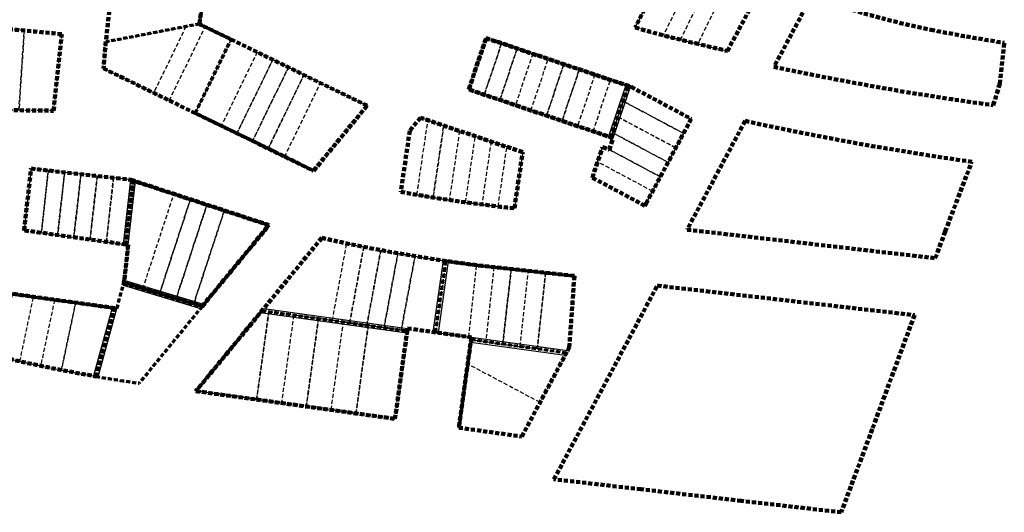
# Model space of a CAD drawing. Header units: metres. Extents: x 167412 to 167871, y 462516 to 462919.
# Tile 2 of 3: x 167565 to 167871, y 462516 to 462669. Entities that reach past the tile are written whole.
import ezdxf

# ---------------------------------------------------------------- set-up
doc = ezdxf.new("R2010")
doc.units = ezdxf.units.M
doc.header["$LTSCALE"] = 0.2
doc.linetypes.add('HIDDEN', pattern=[9.525, 6.35, -3.175])
for name, color, linetype, lineweight in [('N-WE-OG-brandgang-G', 253, 'Continuous', 30), ('N-WE-OG-TERREIN_UITGEEFBAAR_gemeente_bouwblok-G', 253, 'HIDDEN', 70), ('N-WE-OG-TERREIN_UITGEEFBAAR_Heilijger-G', 253, 'HIDDEN', 158), ('N-WE-OG-TERREIN_UITGEEFBAAR_Heilijger_bouwblok-G', 253, 'HIDDEN', 70), ('N-WE-OG-TERREIN_UITGEEFBAAR_KAVEL_gemeente18d-G', 253, 'HIDDEN', 30), ('N-WE-OG-TERREIN_UITGEEFBAAR_KAVEL_Heilijger15a-G', 253, 'HIDDEN', 30), ('N-WE-OG-TERREIN_UITGEEFBAAR_KAVEL_Heilijger15b-G', 253, 'HIDDEN', 30), ('N-WE-OG-TERREIN_UITGEEFBAAR_KAVEL_Heilijger15c-G', 253, 'HIDDEN', 30), ('N-WE-OG-TERREIN_UITGEEFBAAR_KAVEL_Heilijger18c-G', 253, 'HIDDEN', 30), ('N-WE-OG-TERREIN_UITGEEFBAAR_KAVEL_Heilijger18e-G', 253, 'HIDDEN', 30), ('N-WE-OG-TERREIN_UITGEEFBAAR_KAVEL_Heilijger19a-G', 253, 'HIDDEN', 30), ('N-WE-OG-TERREIN_UITGEEFBAAR_KAVEL_Heilijger19b-G', 253, 'HIDDEN', 30), ('N-WE-OG-TERREIN_UITGEEFBAAR_KAVEL_Heilijger19c-G', 253, 'HIDDEN', 30), ('N-WE-OG-TERREIN_UITGEEFBAAR_KAVEL_Heilijger19d-G', 253, 'HIDDEN', 30), ('N-WE-OG-TERREIN_UITGEEFBAAR_KAVEL_vdKolk12b-G', 253, 'HIDDEN', 30), ('N-WE-OG-TERREIN_UITGEEFBAAR_KAVEL_vdKolk14a-G', 253, 'HIDDEN', 30), ('N-WE-OG-TERREIN_UITGEEFBAAR_KAVEL_vdKolk18f-G', 253, 'HIDDEN', 30), ('N-WE-OG-TERREIN_UITGEEFBAAR_KAVEL_WSB16a-G', 253, 'HIDDEN', 30), ('N-WE-OG-TERREIN_UITGEEFBAAR_KAVEL_WSB16b-G', 253, 'HIDDEN', 30), ('N-WE-OG-TERREIN_UITGEEFBAAR_KAVEL_WSB16c-G', 253, 'HIDDEN', 30), ('N-WE-OG-TERREIN_UITGEEFBAAR_NeboPlus-G', 253, 'HIDDEN', 158), ('N-WE-OG-TERREIN_UITGEEFBAAR_NeboPlus_bouwblok-G', 253, 'HIDDEN', 70), ('N-WE-OG-TERREIN_UITGEEFBAAR_vdKolk-G', 253, 'HIDDEN', 158), ('N-WE-OG-TERREIN_UITGEEFBAAR_vdKolk_bouwblok-G', 253, 'HIDDEN', 70), ('N-WE-OG-TERREIN_UITGEEFBAAR_WSB-G', 253, 'HIDDEN', 158), ('N-WE-OG-TERREIN_UITGEEFBAAR_WSB_bouwblok-G', 253, 'HIDDEN', 70)]:
    doc.layers.add(name, color=color, linetype=linetype, lineweight=lineweight)

msp = doc.modelspace()

# ---------------------------------------------------------------- linework, layer by layer
at = {"layer": 'N-WE-OG-brandgang-G'}
for points in [[(167753.33, 462648.39), (167747.95, 462632.39)], [(167749.37, 462631.91), (167754.76, 462647.91)], [(167597.08, 462598.94), (167599.32, 462618.96)], [(167598.57, 462598.73), (167600.78, 462618.48)], [(167693.39, 462571.64), (167696.59, 462593.83)], [(167698.07, 462593.61), (167694.88, 462571.43)], [(167597, 462586.15), (167621.01, 462578.97)], [(167622.05, 462580.23), (167597.32, 462587.62)], [(167593.53, 462579.2), (167587.7, 462557.99)], [(167589.19, 462557.73), (167595.03, 462578.99)], [(167640.72, 462578.97), (167685.41, 462572.75)], [(167685.21, 462571.26), (167639.6, 462577.62)], [(167735.17, 462565.82), (167705.26, 462569.98)], [(167705.06, 462568.5), (167734.42, 462564.41)]]:
    msp.add_lwpolyline(points, dxfattribs=at)
at = {"layer": 'N-WE-OG-TERREIN_UITGEEFBAAR_gemeente_bouwblok-G'}
msp.add_lwpolyline([(167621.53, 462579.6), (167601.92, 462555.73, -0.006913), (167588.45, 462557.86), (167594.28, 462579.09), (167595.03, 462578.99), (167597, 462586.15), (167597.16, 462586.89)], format="xyb", close=True, dxfattribs=at)
at = {"layer": 'N-WE-OG-TERREIN_UITGEEFBAAR_Heilijger-G'}
for points in [[(167595.98, 462695.87, 0.009587), (167592.86, 462673.34, 0.008378), (167590.84, 462653.56), (167656.18, 462621.76), (167672.81, 462642.01), (167620.67, 462667.38), (167623.79, 462689.99, 0.014973)], [(167658.71, 462600.87), (167619.59, 462553.26), (167681.5, 462544.64), (167685.41, 462572.75), (167705.26, 462569.98), (167701.35, 462541.88), (167720.94, 462539.15), (167735.7, 462566.81), (167737.3, 462589.06), (167708.52, 462592.22, -0.024931)], [(167594.28, 462579.09), (167552.61, 462584.88), (167548.66, 462566.41, 0.020636), (167588.45, 462557.86)]]:
    msp.add_lwpolyline(points, format="xyb", close=True, dxfattribs=at)
msp.add_lwpolyline([(167642.29, 462604.87), (167600.05, 462618.72), (167597.82, 462598.83), (167598.57, 462598.73), (167597.32, 462587.62), (167597.16, 462586.89), (167621.53, 462579.6)], close=True, dxfattribs=at)
at = {"layer": 'N-WE-OG-TERREIN_UITGEEFBAAR_Heilijger_bouwblok-G'}
for points in [[(167620.67, 462667.38), (167591.6, 462661.79, -0.004896), (167592.86, 462673.34, -0.009587), (167595.98, 462695.87, -0.014973), (167623.79, 462689.99)], [(167620.67, 462667.38), (167591.6, 462661.79, 0.003482), (167590.84, 462653.56), (167619.39, 462639.67), (167630.54, 462662.58)], [(167640.16, 462578.29), (167685.31, 462572.01), (167685.41, 462572.75), (167694.13, 462571.53), (167697.33, 462593.72, -0.019364), (167658.71, 462600.87)], [(167705.16, 462569.24), (167705.26, 462569.98), (167694.13, 462571.53), (167697.33, 462593.72, 0.005564), (167708.52, 462592.22), (167737.3, 462589.06), (167735.7, 462566.81), (167734.8, 462565.11)], [(167552.61, 462584.88), (167594.28, 462579.09), (167588.45, 462557.86, -0.020636), (167548.66, 462566.41)]]:
    msp.add_lwpolyline(points, format="xyb", close=True, dxfattribs=at)
for points in [[(167630.54, 462662.58), (167672.81, 462642.01), (167656.18, 462621.76), (167619.39, 462639.67)], [(167597.16, 462586.89), (167597.32, 462587.62), (167598.57, 462598.73), (167597.82, 462598.83), (167600.05, 462618.72), (167642.29, 462604.87), (167621.53, 462579.6)], [(167640.16, 462578.29), (167685.31, 462572.01), (167681.5, 462544.64), (167619.59, 462553.26)], [(167734.8, 462565.11), (167705.16, 462569.24), (167701.35, 462541.88), (167720.94, 462539.15)]]:
    msp.add_lwpolyline(points, close=True, dxfattribs=at)
at = {"layer": 'N-WE-OG-TERREIN_UITGEEFBAAR_KAVEL_gemeente18d-G'}
msp.add_lwpolyline([(167597.16, 462586.89), (167621.53, 462579.6), (167601.92, 462555.73, -0.006913), (167588.45, 462557.86), (167594.28, 462579.09), (167595.03, 462578.99), (167597, 462586.15)], format="xyb", close=True, dxfattribs=at)
at = {"layer": 'N-WE-OG-TERREIN_UITGEEFBAAR_KAVEL_Heilijger15a-G'}
msp.add_lwpolyline([(167593.36, 462677.43, 0.001736), (167592.86, 462673.34, 0.004896), (167591.6, 462661.79), (167620.67, 462667.38), (167621.53, 462673.63)], format="xyb", close=True, dxfattribs=at)
at = {"layer": 'N-WE-OG-TERREIN_UITGEEFBAAR_KAVEL_Heilijger15b-G'}
msp.add_lwpolyline([(167616.47, 462666.57), (167606.45, 462645.97), (167590.84, 462653.56, -0.003482), (167591.6, 462661.79), (167616.47, 462666.57)], format="xyb", close=True, dxfattribs=at)
for points in [[(167622.45, 462666.52), (167620.67, 462667.38), (167616.47, 462666.57), (167606.45, 462645.97), (167611.3, 462643.6)], [(167622.45, 462666.52), (167630.54, 462662.58), (167619.39, 462639.67), (167611.3, 462643.6)]]:
    msp.add_lwpolyline(points, close=True, dxfattribs=at)
at = {"layer": 'N-WE-OG-TERREIN_UITGEEFBAAR_KAVEL_Heilijger15c-G'}
for points in [[(167630.54, 462662.58), (167638.64, 462658.64), (167627.49, 462635.73), (167619.39, 462639.67)], [(167643.49, 462656.28), (167638.64, 462658.64), (167627.49, 462635.73), (167632.34, 462633.36)], [(167648.35, 462653.91), (167643.49, 462656.28), (167632.34, 462633.36), (167637.2, 462631)], [(167653.2, 462651.55), (167648.35, 462653.91), (167637.2, 462631), (167642.05, 462628.64)], [(167658.33, 462649.05), (167653.2, 462651.55), (167642.05, 462628.64), (167647.18, 462626.14)], [(167658.33, 462649.05), (167672.81, 462642.01), (167656.18, 462621.76), (167647.18, 462626.14)]]:
    msp.add_lwpolyline(points, close=True, dxfattribs=at)
at = {"layer": 'N-WE-OG-TERREIN_UITGEEFBAAR_KAVEL_Heilijger18c-G'}
for points in [[(167562.53, 462583.5), (167558.4, 462564, 0.003346), (167564.84, 462562.52), (167569.08, 462582.59)], [(167569.08, 462582.59), (167575.63, 462581.68), (167571.29, 462561.13, -0.003345), (167564.84, 462562.52)], [(167582.19, 462580.77), (167575.63, 462581.68), (167571.29, 462561.13, 0.003345), (167577.76, 462559.82)], [(167594.28, 462579.09), (167582.19, 462580.77), (167577.76, 462559.82, 0.005508), (167588.45, 462557.86)]]:
    msp.add_lwpolyline(points, format="xyb", close=True, dxfattribs=at)
at = {"layer": 'N-WE-OG-TERREIN_UITGEEFBAAR_KAVEL_Heilijger18e-G'}
for points in [[(167612.75, 462614.56), (167600.05, 462618.72), (167597.82, 462598.83), (167598.57, 462598.73), (167597.32, 462587.62), (167597.16, 462586.89), (167603.09, 462585.11)], [(167612.75, 462614.56), (167617.88, 462612.87), (167608.27, 462583.56), (167603.09, 462585.11)], [(167617.88, 462612.87), (167623.01, 462611.19), (167613.44, 462582.02), (167608.27, 462583.56)], [(167623.01, 462611.19), (167628.43, 462609.42), (167618.9, 462580.38), (167613.44, 462582.02)], [(167628.43, 462609.42), (167642.29, 462604.87), (167621.53, 462579.6), (167618.9, 462580.38)]]:
    msp.add_lwpolyline(points, close=True, dxfattribs=at)
at = {"layer": 'N-WE-OG-TERREIN_UITGEEFBAAR_KAVEL_Heilijger19a-G'}
msp.add_lwpolyline([(167666.5, 462599.18, -0.003926), (167658.71, 462600.87), (167640.16, 462578.29), (167662.04, 462575.25), (167666.5, 462599.18)], format="xyb", dxfattribs=at)
for points in [[(167666.5, 462599.18, 0.002662), (167671.79, 462598.11), (167667.4, 462574.5), (167662.04, 462575.25)], [(167671.79, 462598.11, 0.002662), (167677.09, 462597.08), (167672.75, 462573.76), (167667.4, 462574.5)], [(167677.09, 462597.08, 0.002662), (167682.4, 462596.12), (167678.1, 462573.01), (167672.75, 462573.76)], [(167687.73, 462595.21), (167683.46, 462572.26), (167678.1, 462573.01), (167682.4, 462596.12, 0.002662)], [(167687.73, 462595.21, 0.004789), (167697.33, 462593.72), (167694.13, 462571.53), (167685.41, 462572.75), (167685.31, 462572.01), (167683.46, 462572.26)]]:
    msp.add_lwpolyline(points, format="xyb", close=True, dxfattribs=at)
at = {"layer": 'N-WE-OG-TERREIN_UITGEEFBAAR_KAVEL_Heilijger19b-G'}
for points in [[(167638.46, 462550.63), (167619.59, 462553.26), (167640.16, 462578.29), (167642.28, 462578)], [(167642.28, 462578), (167650, 462576.92), (167646.19, 462549.56), (167638.46, 462550.63)], [(167657.73, 462575.85), (167650, 462576.92), (167646.19, 462549.56), (167653.91, 462548.48)], [(167665.45, 462574.77), (167657.73, 462575.85), (167653.91, 462548.48), (167661.64, 462547.41)], [(167673.18, 462573.7), (167669.37, 462546.33), (167661.64, 462547.41), (167665.45, 462574.77)], [(167673.18, 462573.7), (167685.31, 462572.01), (167681.5, 462544.64), (167669.37, 462546.33)]]:
    msp.add_lwpolyline(points, close=True, dxfattribs=at)
at = {"layer": 'N-WE-OG-TERREIN_UITGEEFBAAR_KAVEL_Heilijger19c-G'}
msp.add_lwpolyline([(167705.16, 462569.24), (167734.8, 462565.11), (167726.6, 462549.75), (167704.11, 462561.69)], close=True, dxfattribs=at)
msp.add_lwpolyline([(167704.11, 462561.69), (167701.35, 462541.88), (167720.94, 462539.15), (167726.6, 462549.75), (167704.11, 462561.69)], dxfattribs=at)
at = {"layer": 'N-WE-OG-TERREIN_UITGEEFBAAR_KAVEL_Heilijger19d-G'}
for points in [[(167706.89, 462592.42, -0.004756), (167697.33, 462593.72), (167694.13, 462571.53), (167704.43, 462570.1)], [(167706.89, 462592.42, 0.000808), (167708.52, 462592.22), (167712.25, 462591.81), (167709.7, 462568.61), (167705.16, 462569.24), (167705.26, 462569.98), (167704.43, 462570.1)]]:
    msp.add_lwpolyline(points, format="xyb", close=True, dxfattribs=at)
for points in [[(167717.62, 462591.22), (167712.25, 462591.81), (167709.7, 462568.61), (167715.05, 462567.86)], [(167715.05, 462567.86), (167720.4, 462567.12), (167722.99, 462590.63), (167717.62, 462591.22)], [(167728.36, 462590.04), (167725.75, 462566.37), (167720.4, 462567.12), (167722.99, 462590.63)], [(167728.36, 462590.04), (167737.3, 462589.06), (167735.7, 462566.81), (167734.8, 462565.11), (167725.75, 462566.37)]]:
    msp.add_lwpolyline(points, close=True, dxfattribs=at)
at = {"layer": 'N-WE-OG-TERREIN_UITGEEFBAAR_KAVEL_vdKolk12b-G'}
for points in [[(167769.14, 462692.49, 0.008308), (167776.95, 462688.25), (167764.96, 462663.87, -0.003683), (167756.24, 462666.26)], [(167775.67, 462661.19), (167774.85, 462661.39, -0.00233), (167770.3, 462662.5), (167781.76, 462685.8, 0.005048), (167786.62, 462683.45)]]:
    msp.add_lwpolyline(points, format="xyb", close=True, dxfattribs=at)
for points in [[(167764.96, 462663.88, 0.002747), (167770.3, 462662.5), (167781.76, 462685.8, -0.003023), (167778.87, 462687.26, -0.002025), (167776.95, 462688.25), (167764.96, 462663.88)], [(167775.67, 462661.19), (167784.89, 462658.99), (167795.76, 462679.35, -0.009359), (167786.62, 462683.45), (167775.67, 462661.19)]]:
    msp.add_lwpolyline(points, format="xyb", dxfattribs=at)
at = {"layer": 'N-WE-OG-TERREIN_UITGEEFBAAR_KAVEL_vdKolk14a-G'}
for points in [[(167560.82, 462665.81, -0.002737), (167566.2, 462665.35), (167564.54, 462640.56), (167559.13, 462640.62)], [(167566.2, 462665.35, -0.005929), (167577.84, 462664.17), (167575.32, 462640.43), (167564.54, 462640.56)]]:
    msp.add_lwpolyline(points, format="xyb", close=True, dxfattribs=at)
at = {"layer": 'N-WE-OG-TERREIN_UITGEEFBAAR_KAVEL_vdKolk18f-G'}
for points in [[(167571.52, 462602.49), (167573.68, 462621.83), (167568.32, 462622.43), (167566.17, 462603.23)], [(167578.75, 462621.26), (167573.68, 462621.83), (167571.52, 462602.49), (167576.57, 462601.78)], [(167583.82, 462620.7), (167578.75, 462621.26), (167576.57, 462601.78), (167581.62, 462601.08)], [(167586.68, 462600.38), (167588.89, 462620.13), (167583.82, 462620.7), (167581.62, 462601.08)], [(167593.96, 462619.56), (167588.89, 462620.13), (167586.68, 462600.38), (167591.73, 462599.68)], [(167593.96, 462619.56), (167591.73, 462599.68), (167597.82, 462598.83), (167600.05, 462618.72), (167599.32, 462618.96)]]:
    msp.add_lwpolyline(points, close=True, dxfattribs=at)
at = {"layer": 'N-WE-OG-TERREIN_UITGEEFBAAR_KAVEL_WSB16a-G'}
for points in [[(167709.29, 462645.41), (167704.45, 462647.04), (167709.82, 462663), (167714.66, 462661.38)], [(167709.29, 462645.41), (167714.66, 462661.38), (167719.49, 462659.75), (167714.13, 462643.78)], [(167724.33, 462658.13), (167718.96, 462642.15), (167714.13, 462643.78), (167719.49, 462659.75)], [(167729.16, 462656.51), (167724.33, 462658.13), (167718.96, 462642.15), (167723.79, 462640.53)], [(167729.16, 462656.51), (167733.99, 462654.88), (167728.63, 462638.9), (167723.79, 462640.53)], [(167733.46, 462637.27), (167728.63, 462638.9), (167733.99, 462654.88), (167738.83, 462653.26)], [(167738.83, 462653.26), (167743.66, 462651.64), (167738.29, 462635.64), (167733.46, 462637.27)], [(167738.29, 462635.64), (167743.13, 462634.02), (167748.5, 462650.01), (167743.66, 462651.64)], [(167748.5, 462650.01), (167754.04, 462648.15), (167748.66, 462632.15), (167743.13, 462634.02)]]:
    msp.add_lwpolyline(points, close=True, dxfattribs=at)
at = {"layer": 'N-WE-OG-TERREIN_UITGEEFBAAR_KAVEL_WSB16b-G'}
for points in [[(167689.41, 462638.24), (167686.11, 462634.22), (167683.3, 462615.18, 0.002612), (167688.33, 462614.3), (167691.75, 462637.45)], [(167696.66, 462635.8), (167701.57, 462634.14), (167698.4, 462612.69, -0.002611), (167693.36, 462613.46)], [(167706.48, 462632.49), (167701.57, 462634.14), (167698.4, 462612.69, 0.002611), (167703.45, 462611.96)], [(167706.48, 462632.49), (167711.39, 462630.84), (167708.51, 462611.29, -0.002611), (167703.45, 462611.96)], [(167716.3, 462629.18), (167711.39, 462630.84), (167708.51, 462611.29, 0.002612), (167713.57, 462610.67)], [(167716.3, 462629.18), (167721.21, 462627.53), (167718.64, 462610.1, -0.002613), (167713.57, 462610.67)]]:
    msp.add_lwpolyline(points, format="xyb", close=True, dxfattribs=at)
msp.add_lwpolyline([(167691.75, 462637.45), (167696.66, 462635.8), (167693.36, 462613.46, -0.002612), (167688.33, 462614.3), (167691.75, 462637.45)], format="xyb", dxfattribs=at)
at = {"layer": 'N-WE-OG-TERREIN_UITGEEFBAAR_KAVEL_WSB16c-G'}
for points in [[(167752.45, 462643.41), (167754.04, 462648.15), (167754.97, 462647.84), (167773.63, 462637.88), (167771.23, 462633.38)], [(167750.8, 462638.51), (167752.45, 462643.41), (167771.23, 462633.38), (167768.83, 462628.88)], [(167749.15, 462633.61), (167750.8, 462638.51), (167768.83, 462628.88), (167766.43, 462624.38), (167749.15, 462633.61)], [(167748.17, 462628.35), (167749.37, 462631.91), (167748.66, 462632.15), (167749.15, 462633.61), (167766.43, 462624.38), (167764.02, 462619.88)], [(167744.53, 462624.51), (167746.06, 462629.06), (167748.17, 462628.35), (167764.02, 462619.88), (167761.62, 462615.39)], [(167744.53, 462624.51), (167742.88, 462619.61), (167759.22, 462610.89), (167761.62, 462615.39)]]:
    msp.add_lwpolyline(points, close=True, dxfattribs=at)
at = {"layer": 'N-WE-OG-TERREIN_UITGEEFBAAR_NeboPlus-G'}
for points in [[(167871, 462661.54, -0.006058), (167859.2, 462663.5, -0.005719), (167848.1, 462665.61, -0.036337), (167811.05, 462675.96), (167799.36, 462654.05, 0.018389), (167867.56, 462642.13), (167869.6, 462648.76)], [(167790.38, 462637.23), (167772.36, 462603.45), (167849.54, 462594.58), (167852.61, 462602.88), (167859.35, 462620.57), (167860.91, 462624.55, -0.018669), (167790.38, 462637.23)]]:
    msp.add_lwpolyline(points, format="xyb", close=True, dxfattribs=at)
msp.add_lwpolyline([(167789.14, 462519.17), (167758.01, 462522.75), (167758.01, 462522.75), (167730.95, 462525.86), (167763.08, 462586.06), (167843.06, 462576.88), (167829.93, 462541.41), (167820.28, 462515.6), (167789.14, 462519.17), (167789.14, 462519.17)], dxfattribs=at)
at = {"layer": 'N-WE-OG-TERREIN_UITGEEFBAAR_NeboPlus_bouwblok-G'}
for points in [[(167871, 462661.54, -0.006058), (167859.2, 462663.5, -0.005719), (167848.1, 462665.61, -0.036337), (167811.05, 462675.96), (167799.36, 462654.05, 0.018389), (167867.56, 462642.13), (167869.6, 462648.76)], [(167790.38, 462637.23), (167772.36, 462603.45), (167849.54, 462594.58), (167852.61, 462602.88), (167859.35, 462620.57), (167860.91, 462624.55, -0.018669), (167790.38, 462637.23)]]:
    msp.add_lwpolyline(points, format="xyb", close=True, dxfattribs=at)
msp.add_lwpolyline([(167789.14, 462519.17), (167758.01, 462522.75), (167758.01, 462522.75), (167730.95, 462525.86), (167763.08, 462586.06), (167843.06, 462576.88), (167829.93, 462541.41), (167820.28, 462515.6), (167789.14, 462519.17), (167789.14, 462519.17)], dxfattribs=at)
at = {"layer": 'N-WE-OG-TERREIN_UITGEEFBAAR_vdKolk-G'}
for points in [[(167778.87, 462687.26, -0.010333), (167769.14, 462692.49), (167756.24, 462666.26, 0.009583), (167774.85, 462661.39), (167784.89, 462658.99), (167795.76, 462679.35, -0.017432), (167778.87, 462687.26, 0.013293)], [(167577.84, 462664.17, 0.022797), (167532.99, 462667.22), (167532.18, 462643.64), (167559.13, 462640.62), (167575.32, 462640.43)]]:
    msp.add_lwpolyline(points, format="xyb", close=True, dxfattribs=at)
msp.add_lwpolyline([(167568.32, 462622.43), (167599.32, 462618.96), (167600.05, 462618.72), (167597.82, 462598.83), (167566.17, 462603.23)], close=True, dxfattribs=at)
at = {"layer": 'N-WE-OG-TERREIN_UITGEEFBAAR_vdKolk_bouwblok-G'}
for points in [[(167778.87, 462687.26, -0.010333), (167769.14, 462692.49), (167756.24, 462666.26, 0.009583), (167774.85, 462661.39), (167784.89, 462658.99), (167795.76, 462679.35, -0.017432), (167778.87, 462687.26, 0.013293)], [(167577.84, 462664.17, 0.022797), (167532.99, 462667.22), (167532.18, 462643.64), (167559.13, 462640.62), (167575.32, 462640.43)]]:
    msp.add_lwpolyline(points, format="xyb", close=True, dxfattribs=at)
msp.add_lwpolyline([(167568.32, 462622.43), (167599.32, 462618.96), (167600.05, 462618.72), (167597.82, 462598.83), (167566.17, 462603.23)], close=True, dxfattribs=at)
at = {"layer": 'N-WE-OG-TERREIN_UITGEEFBAAR_WSB-G'}
msp.add_lwpolyline([(167754.97, 462647.84), (167773.63, 462637.88), (167759.71, 462611.8), (167759.22, 462610.89), (167742.88, 462619.61), (167746.06, 462629.06), (167748.17, 462628.35), (167749.37, 462631.91), (167704.45, 462647.04), (167709.82, 462663)], close=True, dxfattribs=at)
msp.add_lwpolyline([(167683.3, 462615.18, 0.018285), (167718.64, 462610.1), (167721.21, 462627.53), (167689.41, 462638.24), (167686.11, 462634.22)], format="xyb", close=True, dxfattribs=at)
at = {"layer": 'N-WE-OG-TERREIN_UITGEEFBAAR_WSB_bouwblok-G'}
for points in [[(167748.66, 462632.15), (167754.04, 462648.15), (167709.82, 462663), (167704.45, 462647.04)], [(167754.04, 462648.15), (167754.97, 462647.84), (167773.63, 462637.88), (167759.71, 462611.8), (167759.22, 462610.89), (167742.88, 462619.61), (167746.06, 462629.06), (167748.17, 462628.35), (167749.37, 462631.91), (167748.66, 462632.15)]]:
    msp.add_lwpolyline(points, close=True, dxfattribs=at)
msp.add_lwpolyline([(167683.3, 462615.18, 0.018285), (167718.64, 462610.1), (167721.21, 462627.53), (167689.41, 462638.24), (167686.11, 462634.22)], format="xyb", close=True, dxfattribs=at)

doc.saveas('drawing.dxf')
